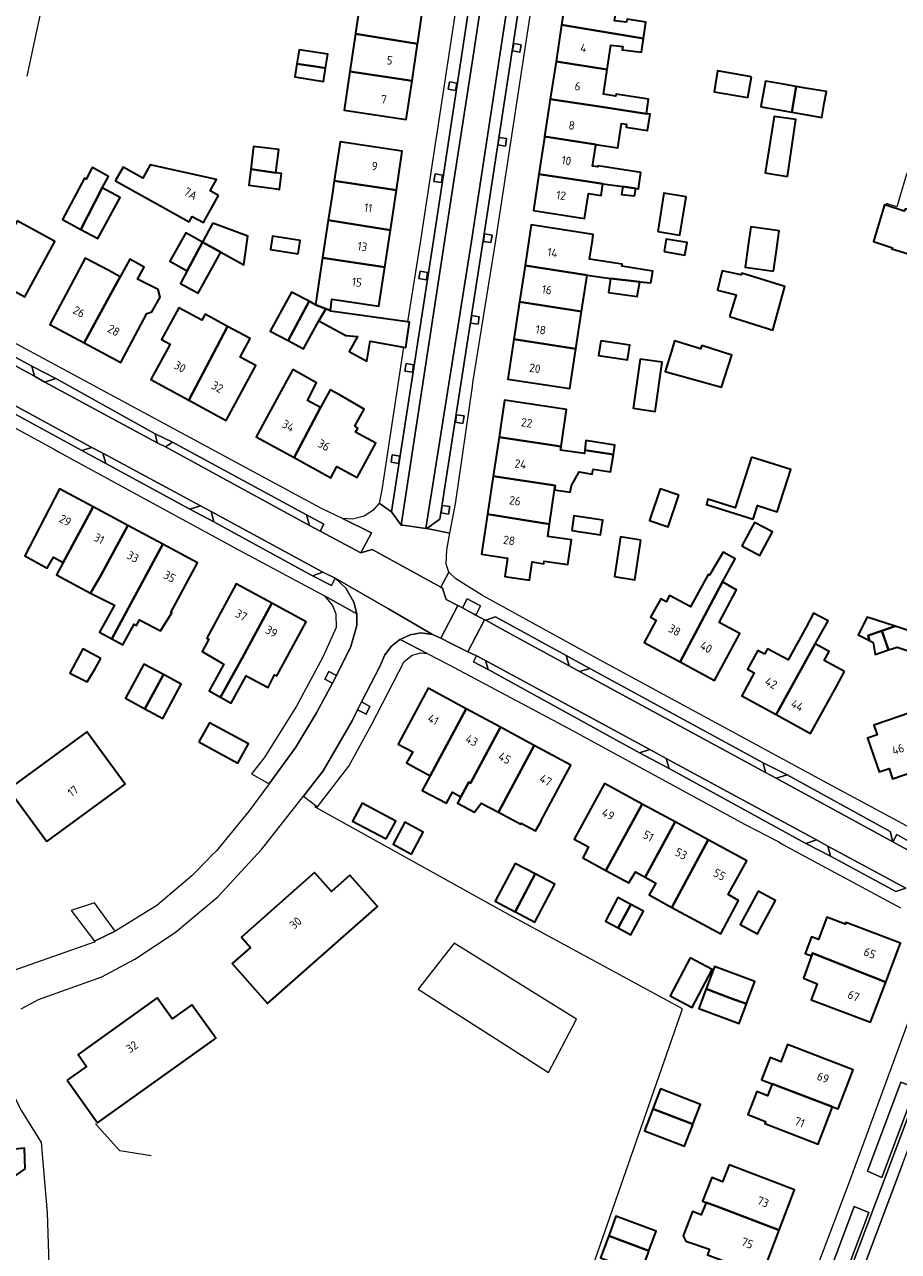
# Model space of a CAD drawing. Extents: x 152761 to 155748, y 459947 to 462743.
# Tile 116 of 256: x 154605 to 154744, y 461339 to 461534. Entities that reach past the tile are written whole.
import ezdxf
from ezdxf.enums import TextEntityAlignment as Align

# ---------------------------------------------------------------- set-up
doc = ezdxf.new("R2010")
doc.units = 0
doc.header["$LTSCALE"] = 0.75
for name, color, linetype, lineweight in [('B-RO-GR-GROENVOORZIENING-GV', 251, 'CONTINUOUS', 18), ('B-RO-IE-TERREINAFSCHEIDING_KUNSTMATIG_HEKWERK-G', 251, 'IE-TERREINAFSCHEIDING-KUNSTMATIG', 18), ('B-RO-OG-BEBOUWING-GV', 6, 'CONTINUOUS', 35), ('B-RO-OG-BEBOUWING-T18', 1, 'CONTINUOUS', 18), ('B-RO-OG-TERREIN_CULTUURSCHEIDING-GV', 251, 'CONTINUOUS', 18), ('B-RO-VH-VERHARDING_ASFALT-GV', 251, 'CONTINUOUS', 18), ('B-RO-VH-VERHARDING_BETONSTRAATSTEEN-GV', 251, 'CONTINUOUS', 18), ('B-RO-VH-VERHARDING_TEGEL-GV', 251, 'CONTINUOUS', 18)]:
    doc.layers.add(name, color=color, linetype=linetype, lineweight=lineweight)
doc.styles.add('NLCS-ISO-M200-T18', font='NLCS-ISO.ttf', dxfattribs={"height": 0.36})
doc.linetypes.add('IE-TERREINAFSCHEIDING-KUNSTMATIG', pattern='A,4,[82,NLCS.SHX,S=0.75,R=90,X=0,Y=0],4,-2', length=10)

msp = doc.modelspace()

# ---------------------------------------------------------------- linework, layer by layer
at = {"layer": 'B-RO-GR-GROENVOORZIENING-GV', "flags": 128}
for points in [[(154683.725, 461531.1), (154682.54, 461531.291), (154682.348, 461530.107), (154683.533, 461529.915)], [(154673.51, 461525.01), (154672.325, 461525.202), (154672.134, 461524.018), (154673.318, 461523.826)], [(154681.426, 461516.18), (154680.241, 461516.372), (154680.049, 461515.187), (154681.234, 461514.995)], [(154671.24, 461510.37), (154670.055, 461510.562), (154669.863, 461509.377), (154671.048, 461509.185)], [(154679.101, 461500.834), (154677.917, 461501.026), (154677.725, 461499.842), (154678.909, 461499.65)], [(154668.855, 461494.922), (154667.671, 461495.114), (154667.479, 461493.929), (154668.663, 461493.737)], [(154677.069, 461487.864), (154675.885, 461488.056), (154675.693, 461486.871), (154676.878, 461486.679)], [(154606.419, 461478.408), (154608.03, 461477.473), (154609.771, 461478.035), (154605.978, 461480)], [(154666.648, 461480.221), (154665.464, 461480.413), (154665.272, 461479.228), (154666.456, 461479.036)], [(154674.652, 461472.109), (154673.467, 461472.3), (154673.275, 461471.116), (154674.46, 461470.924)], [(154625.871, 461467.852), (154627.221, 461467.205), (154628.324, 461467.918), (154625.554, 461469.28)], [(154617.26, 461466.201), (154615.526, 461467.086), (154613.913, 461466.616), (154617.731, 461464.566)], [(154664.444, 461465.729), (154663.259, 461465.921), (154663.067, 461464.736), (154664.252, 461464.545)], [(154634.455, 461456.893), (154634.453, 461456.9), (154632.776, 461457.808), (154632.769, 461457.806), (154631.083, 461457.295), (154634.899, 461455.269)], [(154649.63, 461456.383), (154650.111, 461454.705), (154651.776, 461453.809), (154652.394, 461454.902)], [(154672.388, 461457.689), (154671.204, 461457.88), (154671.012, 461456.696), (154672.196, 461456.504)], [(154654.189, 461446.294), (154652.23, 461447.269), (154650.588, 461446.702), (154653.59, 461445.137)], [(154675.347, 461441.07), (154676.276, 461440.581), (154676.515, 461440.455), (154677.29, 461441.904), (154675.159, 461443.031), (154674.385, 461441.577)], [(154678.039, 461433.25), (154676.612, 461433.955), (154676.15, 461433.019), (154678.496, 461431.786)], [(154691.337, 461432.399), (154693, 461431.473), (154694.644, 461431.973), (154690.877, 461433.999)], [(154653.741, 461429.623), (154653.811, 461429.754), (154654.368, 461430.869), (154653.185, 461431.46), (154652.558, 461430.258)], [(154657.75, 461425.397), (154659.08, 461424.713), (154659.705, 461425.91), (154658.382, 461426.64)], [(154706.777, 461417.632), (154704.178, 461419.092), (154702.512, 461418.577), (154707.228, 461416.078)], [(154722.541, 461415.441), (154722.544, 461415.429), (154724.244, 461414.516), (154725.977, 461415.038), (154722.164, 461416.969)], [(154745.007, 461403.201), (154745.656, 461404.319), (154743.403, 461405.575), (154742.791, 461404.399)], [(154732.447, 461403.728), (154730.674, 461404.717), (154728.984, 461404.162), (154732.865, 461402.151)]]:
    msp.add_lwpolyline(points, close=True, dxfattribs=at)
at = {"layer": 'B-RO-IE-TERREINAFSCHEIDING_KUNSTMATIG_HEKWERK-G', "flags": 128}
for points in [[(154605.232, 461526.115), (154610.329, 461549.817)], [(154748.356, 461513.633), (154745.572, 461511.501), (154744.943, 461510.511), (154743.47, 461505.502)], [(154743.421, 461505.357), (154741.771, 461505.857), (154741.69, 461505.589)], [(154743.47, 461505.502), (154743.421, 461505.357)], [(154651.189, 461409.821), (154650.921, 461409.97)], [(154651.208, 461409.811), (154651.189, 461409.821)], [(154681.263, 461393.134), (154651.208, 461409.811)], [(154709.388, 461377.865), (154681.263, 461393.134)], [(154688.048, 461367.765), (154692.525, 461376.222), (154673.108, 461388.323), (154667.343, 461380.985), (154681.725, 461371.802)], [(154576.332, 461384.11), (154598.301, 461377.739), (154600.989, 461372.693), (154603.33, 461363.63), (154604.35, 461361.632), (154607.478, 461356.635), (154608.415, 461345.416), (154609.805, 461302.864)], [(154676.153, 461282.523), (154709.388, 461377.865)], [(154681.725, 461371.802), (154688.048, 461367.765)], [(154624.929, 461354.497), (154619.948, 461355.307), (154616.076, 461359.593)]]:
    msp.add_lwpolyline(points, dxfattribs=at)
at = {"layer": 'B-RO-OG-BEBOUWING-GV', "flags": 128}
for points in [[(154703.191, 461532.109), (154703.565, 461534.677), (154700.589, 461535.179), (154700.472, 461534.663), (154698.577, 461534.908), (154699.267, 461539.449), (154691.127, 461540.685), (154690.151, 461534.258)], [(154657.405, 461532.818), (154667.27, 461531.227), (154667.301, 461531.436), (154668.185, 461537.383), (154658.318, 461538.969), (154657.423, 461532.936)], [(154697.398, 461527.147), (154697.989, 461531.038), (154699.864, 461530.82), (154699.77, 461530.305), (154702.869, 461529.895), (154703.191, 461532.109), (154690.151, 461534.258), (154689.27, 461528.455)], [(154667.27, 461531.227), (154657.405, 461532.818), (154656.516, 461526.822), (154666.401, 461525.382)], [(154652.647, 461527.398), (154652.988, 461529.597), (154648.449, 461530.305), (154648.097, 461528.049), (154651.033, 461527.622)], [(154703.636, 461520.128), (154703.979, 461522.429), (154698.817, 461523.267), (154698.736, 461522.916), (154696.802, 461523.22), (154697.398, 461527.147), (154689.27, 461528.455), (154688.359, 461522.456), (154696.498, 461521.216)], [(154648.097, 461528.049), (154647.776, 461525.992), (154652.315, 461525.283), (154652.647, 461527.398), (154651.033, 461527.622)], [(154666.401, 461525.382), (154656.516, 461526.822), (154655.606, 461520.684), (154665.484, 461519.215)], [(154720.311, 461525.972), (154714.933, 461526.946), (154714.419, 461523.622), (154719.743, 461522.729)], [(154727.446, 461524.471), (154725.072, 461524.865), (154722.556, 461525.287), (154721.809, 461521.258), (154722.167, 461521.196), (154726.759, 461520.389)], [(154726.759, 461520.389), (154731.501, 461519.556), (154731.89, 461521.745), (154732.232, 461523.664), (154728.906, 461524.222), (154727.446, 461524.471)], [(154687.458, 461516.52), (154695.591, 461515.24), (154699.099, 461514.688), (154699.68, 461518.607), (154700.472, 461518.486), (154700.397, 461517.992), (154703.818, 461517.471), (154704.209, 461520.041), (154703.636, 461520.128), (154696.498, 461521.216), (154688.359, 461522.456)], [(154726.04, 461510.177), (154727.393, 461519.204), (154723.907, 461519.718), (154722.527, 461510.718)], [(154686.551, 461510.551), (154694.689, 461509.299), (154696.709, 461508.997), (154699.873, 461508.548), (154701.927, 461508.25), (154702.386, 461508.223), (154702.738, 461510.791), (154695.955, 461511.846), (154695.928, 461511.684), (154695.073, 461511.826), (154695.574, 461515.127), (154695.591, 461515.24), (154687.458, 461516.52), (154687.436, 461516.376)], [(154640.755, 461511.301), (154644.757, 461510.747), (154645.207, 461514.435), (154641.197, 461514.924)], [(154654.022, 461509.481), (154663.904, 461507.965), (154664.844, 461514.159), (154654.961, 461515.661)], [(154613.763, 461501.748), (154617.164, 461508.349), (154618.141, 461510.172), (154615.603, 461511.584), (154615.481, 461511.357), (154614.618, 461509.746), (154614.355, 461509.887), (154610.834, 461503.318)], [(154635.627, 461507.115), (154634.295, 461507.859), (154635.303, 461509.663), (154624.807, 461512.006), (154623.621, 461509.882), (154620.467, 461511.643), (154619.348, 461509.64), (154619.26, 461509.483), (154630.967, 461502.944), (154631.458, 461503.824), (154633.235, 461502.832)], [(154644.757, 461510.747), (154640.755, 461511.301), (154640.45, 461508.802), (154644.87, 461508.18), (154645.317, 461508.117), (154645.664, 461510.623)], [(154663.904, 461507.965), (154654.022, 461509.481), (154653.676, 461507.199), (154653.069, 461503.199), (154662.943, 461501.642)], [(154686.551, 461510.551), (154685.668, 461504.735), (154693.808, 461503.499), (154694.409, 461507.458), (154696.467, 461507.143), (154696.709, 461508.997), (154694.689, 461509.299)], [(154613.763, 461501.748), (154616.491, 461500.286), (154619.998, 461506.83), (154617.164, 461508.349)], [(154699.873, 461508.548), (154699.684, 461507.305), (154701.765, 461507.061), (154701.927, 461508.25)], [(154705.435, 461501.399), (154708.935, 461500.83), (154709.936, 461506.938), (154706.423, 461507.534)], [(154744.746, 461505.04), (154744.612, 461504.648), (154741.69, 461505.589), (154741.442, 461505.669), (154739.692, 461499.838), (154742.746, 461498.81), (154742.638, 461498.648), (154745.072, 461497.94), (154748.773, 461496.863), (154750.801, 461503.16), (154744.949, 461504.99)], [(154603.64, 461503.09), (154601.99, 461500), (154598.926, 461494.261), (154604.871, 461491.046), (154609.632, 461499.849), (154609.353, 461500)], [(154662.943, 461501.642), (154653.069, 461503.199), (154652.167, 461497.257), (154652.557, 461497.151), (154662.049, 461495.751)], [(154633.118, 461499.734), (154632.639, 461500), (154630.437, 461501.222), (154629.759, 461500), (154627.914, 461496.675), (154630.678, 461495.142)], [(154633.118, 461499.734), (154636.034, 461498.116), (154639.646, 461496.111), (154640.282, 461500.659), (154634.716, 461502.74), (154634.057, 461501.5)], [(154702.562, 461493.432), (154704.345, 461493.258), (154704.631, 461495.094), (154699.732, 461495.894), (154699.782, 461496.23), (154694.588, 461497.019), (154695.04, 461500), (154695.186, 461500.961), (154685.325, 461502.455), (154684.953, 461500), (154684.345, 461495.989), (154694.202, 461494.472), (154697.923, 461493.928)], [(154723.838, 461495.094), (154724.204, 461497.655), (154724.745, 461501.54), (154720.245, 461502.176), (154719.825, 461499.255), (154719.325, 461495.77)], [(154636.034, 461498.116), (154633.118, 461499.734), (154630.678, 461495.142), (154629.627, 461493.164), (154632.424, 461491.612)], [(154648.272, 461497.864), (154648.605, 461499.988), (154644.209, 461500.677), (154643.876, 461498.553)], [(154706.47, 461498.239), (154709.754, 461497.671), (154710.106, 461499.644), (154706.781, 461500.185)], [(154614.276, 461483.705), (154618.588, 461491.617), (154620.011, 461494.229), (154618.211, 461495.191), (154614.454, 461497.191), (154613.06, 461494.571), (154608.814, 461486.623)], [(154620.011, 461494.229), (154618.588, 461491.617), (154614.276, 461483.705), (154620.095, 461480.596), (154624.244, 461488.362), (154625.029, 461488.654), (154626.352, 461490.994), (154626.074, 461492.208), (154622.793, 461493.826), (154623.833, 461495.771), (154621.527, 461497.01)], [(154652.714, 461489.111), (154653.422, 461488.836), (154653.671, 461490.675), (154661.104, 461489.528), (154662.049, 461495.751), (154652.557, 461497.151), (154652.167, 461497.257), (154651.032, 461489.784)], [(154693.328, 461488.705), (154694.202, 461494.472), (154684.345, 461495.989), (154683.472, 461490.232)], [(154716.823, 461487.908), (154723.714, 461485.745), (154725.635, 461492.663), (154718.797, 461494.773), (154718.689, 461494.502), (154715.662, 461495.179), (154714.905, 461492.098), (154717.878, 461491.34)], [(154697.923, 461493.928), (154697.629, 461491.743), (154702.179, 461491.077), (154702.562, 461493.432)], [(154646.692, 461484.069), (154650.031, 461490.317), (154647.22, 461491.798), (154643.856, 461485.59)], [(154637.091, 461486.342), (154633.501, 461488.284), (154632.977, 461487.314), (154629.318, 461489.292), (154626.588, 461484.243), (154627.952, 461483.506), (154624.903, 461477.867), (154630.932, 461474.607)], [(154650.031, 461490.317), (154646.692, 461484.069), (154649.147, 461482.753), (154651.591, 461487.23), (154651.655, 461487.347), (154652.714, 461489.111), (154651.032, 461489.784)], [(154682.574, 461484.306), (154692.426, 461482.749), (154693.328, 461488.705), (154683.472, 461490.232)], [(154652.714, 461489.111), (154651.655, 461487.347), (154651.591, 461487.23), (154655.855, 461484.909), (154657.72, 461484.719), (154656.395, 461482.368), (154659.205, 461480.827), (154659.72, 461483.989), (154665.056, 461483.048), (154665.395, 461482.988), (154665.963, 461487.015), (154665.683, 461487.054), (154653.413, 461488.768), (154653.422, 461488.836)], [(154630.932, 461474.607), (154636.871, 461471.395), (154641.575, 461480.096), (154639.066, 461481.452), (154640.666, 461484.409), (154637.091, 461486.342)], [(154682.574, 461484.306), (154681.609, 461477.937), (154691.47, 461476.443), (154692.426, 461482.749)], [(154696.391, 461484.056), (154696.034, 461481.689), (154700.626, 461480.997), (154700.982, 461483.365)], [(154707.6, 461482.402), (154706.614, 461479.138), (154706.995, 461479.032), (154715.56, 461476.66), (154717.189, 461481.775), (154712.436, 461483.32), (154712.252, 461482.777), (154708.099, 461484.051)], [(154647.659, 461465.469), (154651.851, 461473.429), (154649.801, 461474.548), (154651.21, 461477.356), (154647.452, 461479.466), (154645.922, 461476.666), (154641.611, 461468.771)], [(154701.556, 461473.628), (154701.514, 461473.342), (154705.01, 461472.826), (154706.112, 461480.621), (154702.663, 461481.13)], [(154651.851, 461473.429), (154647.659, 461465.469), (154653.49, 461462.285), (154654.453, 461464.049), (154657.666, 461462.295), (154660.647, 461467.754), (154657.434, 461469.508), (154657.801, 461470.18), (154657.305, 461470.451), (154658.781, 461473.191), (154654.952, 461475.383), (154653.385, 461476.239)], [(154690.072, 461467.223), (154690.955, 461473.145), (154681.098, 461474.615), (154680.219, 461468.721)], [(154689.05, 461460.373), (154691.535, 461459.972), (154691.724, 461461.053), (154692.968, 461463.242), (154695.022, 461462.836), (154695.184, 461463.647), (154697.941, 461463.241), (154698.377, 461465.961), (154693.841, 461466.65), (154693.779, 461466.134), (154689.99, 461466.676), (154690.072, 461467.223), (154680.219, 461468.721), (154679.296, 461462.534), (154689.148, 461461.026)], [(154693.841, 461466.65), (154698.377, 461465.961), (154698.617, 461467.457), (154694.023, 461468.188)], [(154720.313, 461465.572), (154717.748, 461457.49), (154713.417, 461458.864), (154713.156, 461458.042), (154720.593, 461455.682), (154721.287, 461457.867), (154724.428, 461456.87), (154726.561, 461463.589)], [(154678.391, 461456.465), (154688.236, 461454.914), (154689.05, 461460.373), (154689.148, 461461.026), (154679.296, 461462.534)], [(154615.722, 461457.659), (154610.388, 461460.533), (154604.855, 461449.849), (154608.404, 461447.909), (154609.4, 461449.636), (154610.962, 461448.802)], [(154708.767, 461459.534), (154705.791, 461460.519), (154704.12, 461455.472), (154707.095, 461454.486)], [(154615.314, 461443.907), (154616.971, 461446.835), (154621.226, 461454.694), (154615.722, 461457.659), (154610.962, 461448.802), (154609.899, 461446.824)], [(154688.236, 461454.914), (154678.391, 461456.465), (154677.446, 461450.128), (154681.572, 461449.513), (154681.136, 461446.589), (154685.044, 461446.006), (154685.475, 461448.898), (154687.347, 461448.619), (154687.41, 461449.041), (154691.128, 461448.487), (154691.71, 461452.388), (154687.943, 461452.949)], [(154691.761, 461453.869), (154696.342, 461453.185), (154696.696, 461455.553), (154692.114, 461456.237)], [(154621.226, 461454.694), (154616.971, 461446.835), (154615.314, 461443.907), (154619.138, 461442.021), (154616.737, 461437.733), (154618.699, 461436.674), (154626.779, 461451.703)], [(154718.811, 461451.455), (154721.648, 461449.921), (154723.678, 461453.681), (154720.828, 461455.158)], [(154702.752, 461452.38), (154699.527, 461452.883), (154698.541, 461446.565), (154701.766, 461446.062)], [(154626.779, 461451.703), (154618.699, 461436.674), (154620.444, 461435.732), (154622.218, 461439.007), (154622.592, 461438.789), (154623.079, 461439.681), (154626.43, 461437.951), (154628.205, 461440.783), (154628.057, 461440.863), (154632.296, 461448.731)], [(154709.001, 461433.018), (154715.744, 461445.707), (154716.267, 461446.691), (154716.891, 461447.864), (154717.711, 461449.408), (154715.832, 461450.455), (154713.668, 461446.773), (154713.442, 461446.895), (154710.658, 461441.756), (154710.586, 461441.795), (154707.325, 461443.562), (154706.78, 461442.557), (154705.897, 461443.035), (154704.307, 461440.099), (154705.19, 461439.621), (154703.289, 461436.113)], [(154635.956, 461427.398), (154637.87, 461430.842), (154639.388, 461433.601), (154644.103, 461442.36), (154638.471, 461445.418), (154633.791, 461436.798), (154634.111, 461436.625), (154633.065, 461434.635), (154636.095, 461432.874), (154636.476, 461432.652), (154634.142, 461428.392)], [(154715.744, 461445.707), (154709.001, 461433.018), (154714.448, 461430.066), (154718.484, 461437.515), (154715.198, 461439.296), (154717.964, 461444.448), (154717.539, 461444.692)], [(154644.103, 461442.36), (154639.388, 461433.601), (154637.87, 461430.842), (154635.956, 461427.398), (154637.677, 461426.455), (154640.05, 461430.813), (154643.531, 461428.917), (154644.536, 461430.965), (154644.894, 461430.771), (154649.573, 461439.391)], [(154722.408, 461434.252), (154721.335, 461434.841), (154719.693, 461431.846), (154720.776, 461431.277), (154718.782, 461427.639), (154724.245, 461424.644), (154730.466, 461435.863), (154732.496, 461439.524), (154730.197, 461440.755), (154728.999, 461438.548), (154726.155, 461433.311), (154722.877, 461435.108)], [(154741.054, 461437.945), (154743.138, 461438.664), (154738.73, 461440.127), (154737.279, 461437.309), (154739.067, 461436.389), (154738.856, 461437.186)], [(154742.123, 461434.906), (154743.449, 461435.357), (154748.822, 461433.574), (154749.78, 461436.46), (154743.138, 461438.664), (154741.054, 461437.945)], [(154742.123, 461434.906), (154741.054, 461437.945), (154738.856, 461437.186), (154739.067, 461436.389), (154739.666, 461436.08), (154739.965, 461434.171)], [(154616.936, 461433.535), (154614.065, 461435.089), (154612.002, 461431.229), (154614.769, 461429.828), (154615.918, 461431.738)], [(154735.114, 461431.469), (154731.895, 461433.234), (154732.674, 461434.638), (154730.466, 461435.863), (154724.245, 461424.644), (154729.725, 461421.639), (154733.82, 461429.108)], [(154623.959, 461425.535), (154626.894, 461430.981), (154623.782, 461432.663), (154620.841, 461427.22)], [(154626.894, 461430.981), (154623.959, 461425.535), (154626.776, 461424.013), (154629.717, 461429.455)], [(154674.973, 461425.573), (154668.948, 461428.824), (154664.649, 461420.857), (154664.161, 461419.94), (154666.499, 461418.697), (154665.502, 461416.973), (154669.263, 461414.923)], [(154674.973, 461425.573), (154669.263, 461414.923), (154667.993, 461412.554), (154671.889, 461410.55), (154672.844, 461412.3), (154674.14, 461411.551), (154675.4, 461413.877), (154675.684, 461413.721), (154680.432, 461422.627)], [(154745.621, 461424.957), (154739.758, 461422.931), (154740.282, 461421.415), (154738.769, 461420.892), (154740.629, 461415.509), (154742.179, 461416.045), (154742.738, 461414.426), (154748.61, 461416.455)], [(154632.533, 461420.289), (154638.711, 461416.909), (154640.385, 461419.968), (154634.207, 461423.348)], [(154608.357, 461404.449), (154620.806, 461413.586), (154614.708, 461421.893), (154602.261, 461412.755)], [(154674.14, 461411.551), (154673.606, 461410.565), (154676.308, 461409.133), (154677.393, 461410.57), (154680.136, 461409.11), (154685.799, 461419.731), (154680.432, 461422.627), (154675.684, 461413.721), (154675.4, 461413.877)], [(154680.136, 461409.11), (154683.655, 461407.236), (154683.733, 461407.379), (154686.01, 461406.182), (154686.932, 461407.668), (154686.857, 461407.708), (154691.64, 461416.579), (154685.799, 461419.731)], [(154702.968, 461410.416), (154696.961, 461413.675), (154692.159, 461404.825), (154694.429, 461403.634), (154693.532, 461401.88), (154697.193, 461399.874)], [(154662.302, 461404.863), (154663.805, 461407.686), (154658.458, 461410.534), (154656.955, 461407.711)], [(154697.193, 461399.874), (154700.853, 461397.869), (154701.874, 461399.639), (154703.46, 461398.772), (154708.181, 461407.588), (154702.968, 461410.416)], [(154666.292, 461402.474), (154668.167, 461405.94), (154665.24, 461407.531), (154663.398, 461404.048)], [(154707.686, 461393.989), (154713.452, 461404.728), (154708.181, 461407.588), (154703.46, 461398.772), (154705.144, 461397.851), (154704.049, 461395.964)], [(154713.452, 461404.728), (154707.686, 461393.989), (154715.454, 461389.772), (154718.265, 461395.096), (154716.645, 461396.023), (154719.568, 461401.41)], [(154656.516, 461399.11), (154653.583, 461396.517), (154650.919, 461399.53), (154639.289, 461389.247), (154640.716, 461387.633), (154637.819, 461385.072), (154643.437, 461378.718), (154660.897, 461394.156)], [(154685.945, 461399.301), (154682.789, 461400.964), (154679.62, 461394.953), (154682.754, 461393.301)], [(154685.945, 461399.301), (154682.754, 461393.301), (154682.827, 461393.262), (154685.888, 461391.648), (154689.058, 461397.66)], [(154699.146, 461390.729), (154701.154, 461394.464), (154701.073, 461394.507), (154699.117, 461395.555), (154697.115, 461391.817)], [(154721.414, 461396.547), (154718.544, 461391.281), (154721.265, 461389.797), (154724.135, 461395.063)], [(154699.146, 461390.729), (154701.175, 461389.643), (154703.177, 461393.381), (154701.154, 461394.464)], [(154741.671, 461382.127), (154744, 461388.295), (154735.617, 461391.461), (154735.293, 461391.584), (154735.196, 461391.334), (154732.312, 461392.433), (154730.97, 461388.905), (154729.837, 461389.306), (154728.871, 461386.68), (154729.886, 461386.302), (154730.037, 461386.719)], [(154710.586, 461385.963), (154707.4, 461379.952), (154710.917, 461378.088), (154714.103, 461384.099)], [(154729.886, 461386.302), (154728.599, 461382.75), (154730.784, 461381.846), (154729.787, 461379.295), (154739.252, 461375.721), (154741.671, 461382.127), (154730.037, 461386.719)], [(154713.108, 461381.027), (154716.993, 461379.587), (154719.515, 461378.652), (154719.525, 461378.679), (154719.535, 461378.706), (154720.847, 461382.201), (154714.45, 461384.602)], [(154719.515, 461378.652), (154716.993, 461379.587), (154713.108, 461381.027), (154713.077, 461380.944), (154711.952, 461377.945), (154718.349, 461375.545)], [(154611.593, 461366.52), (154616.432, 461359.759), (154634.926, 461372.997), (154635.204, 461373.196), (154631.393, 461378.52), (154628.257, 461376.275), (154625.878, 461379.599), (154613.319, 461370.609), (154614.669, 461368.722)], [(154733.218, 461362.305), (154734.077, 461361.974), (154736.47, 461368.196), (154726.069, 461372.196), (154725.011, 461369.444), (154723.284, 461370.108), (154721.932, 461366.593), (154723.613, 461365.946)], [(154704.673, 461361.961), (154711.032, 461359.559), (154712.234, 461362.686), (154705.889, 461365.125)], [(154733.218, 461362.305), (154723.613, 461365.946), (154722.888, 461364.062), (154721.158, 461364.727), (154719.745, 461361.053), (154722.56, 461359.97), (154722.437, 461359.651), (154730.94, 461356.381)], [(154704.673, 461361.961), (154704.614, 461361.809), (154703.342, 461358.5), (154709.687, 461356.06), (154710.99, 461359.45), (154711.032, 461359.559)], [(154713.106, 461347.1), (154715.281, 461346.268), (154724.735, 461342.692), (154727.179, 461349.083), (154716.769, 461353.064), (154715.746, 461350.389), (154714.003, 461351.056), (154712.569, 461347.305)], [(154713.106, 461347.1), (154712.308, 461345.134), (154710.962, 461345.652), (154709.491, 461341.801), (154709.879, 461340.928), (154713.68, 461339.674), (154713.328, 461338.783), (154721.839, 461335.572), (154722.306, 461336.849), (154722.475, 461336.784), (154724.735, 461342.692), (154715.281, 461346.268)], [(154704.032, 461339.422), (154705.186, 461342.514), (154698.797, 461344.899), (154697.643, 461341.807)], [(154697.643, 461341.807), (154697.533, 461341.512), (154696.339, 461338.314), (154702.729, 461335.929), (154703.889, 461339.021), (154704.032, 461339.422)]]:
    msp.add_lwpolyline(points, close=True, dxfattribs=at)
msp.add_lwpolyline([(154601.59, 461350.033), (154604.915, 461352.411), (154604.835, 461355.736), (154601.834, 461355.385)], dxfattribs=at)
at = {"layer": 'B-RO-OG-TERREIN_CULTUURSCHEIDING-GV', "flags": 128}
for points in [[(154744.06, 461366.209), (154738.749, 461352.065), (154741.037, 461351.053), (154746.369, 461365.321)], [(154736.647, 461346.453), (154731.348, 461332.295), (154733.692, 461331.434), (154738.986, 461345.517)]]:
    msp.add_lwpolyline(points, close=True, dxfattribs=at)
at = {"layer": 'B-RO-VH-VERHARDING_ASFALT-GV', "flags": 128}
for points in [[(154664.671, 461454.759), (154664.952, 461454.715), (154668.564, 461454.229), (154675.847, 461499.873), (154680.301, 461529.122), (154685.63, 461563.932), (154685.526, 461563.948), (154685.586, 461564.343), (154685.616, 461564.541), (154685.628, 461564.62), (154681.653, 461565.228), (154681.61, 461564.951), (154681.57, 461564.69), (154681.479, 461564.709), (154681.212, 461563.029), (154676.19, 461529.989), (154673.03, 461509.451), (154671.616, 461500.126)], [(154652.466, 461443.517), (154653.761, 461441.975), (154654.27, 461440.645), (154654.322, 461438.457), (154652.198, 461433.746), (154648.025, 461425.992), (154642.887, 461417.771), (154640.882, 461415.206), (154643.682, 461413.638), (154647.902, 461419.449), (154651.205, 461424.895), (154653.741, 461429.623), (154652.558, 461430.258), (154653.185, 461431.46), (154654.368, 461430.869), (154656.668, 461435.472), (154657.643, 461438.796), (154657.632, 461440.634)], [(154649.132, 461411.652), (154651.368, 461409.964), (154656.375, 461416.418), (154659.941, 461423.024), (154665.132, 461433.071), (154666.415, 461434.082), (154667.77, 461434.454), (154668.811, 461434.347), (154664.479, 461436.586), (154664.462, 461436.578), (154663.125, 461435.511), (154662.077, 461434.144), (154661.305, 461432.398), (154658.382, 461426.64), (154659.705, 461425.91), (154659.08, 461424.713), (154657.75, 461425.397), (154656.853, 461423.629), (154652.277, 461415.67)]]:
    msp.add_lwpolyline(points, close=True, dxfattribs=at)
for points in [[(154587.301, 461482.439), (154615.526, 461467.086), (154617.26, 461466.201), (154632.769, 461457.806), (154632.776, 461457.808), (154634.453, 461456.9), (154634.455, 461456.893), (154652.23, 461447.269), (154654.189, 461446.294), (154662.661, 461441.42), (154669.669, 461437.387), (154670.948, 461436.755), (154673.683, 461441.947), (154671.79, 461442.944), (154671.245, 461444.732), (154670.941, 461444.895), (154666.043, 461447.584), (154660.074, 461450.86), (154658.23, 461450.335), (154651.776, 461453.809), (154650.111, 461454.705), (154627.221, 461467.205), (154625.871, 461467.852), (154608.03, 461477.473), (154606.419, 461478.408), (154578.921, 461493.318)], [(154604.269, 461377.842), (154607.028, 461379.331), (154617.077, 461382.972), (154622.349, 461385.78), (154628.731, 461389.972), (154635.564, 461395.734), (154638.062, 461398.418), (154638.54, 461398.932), (154642.531, 461403.221), (154648.731, 461411.14), (154649.132, 461411.652), (154652.277, 461415.67), (154656.853, 461423.629), (154657.75, 461425.397), (154658.382, 461426.64), (154661.305, 461432.398), (154662.077, 461434.144), (154663.125, 461435.511), (154664.462, 461436.578), (154664.479, 461436.586), (154666.074, 461437.325), (154667.778, 461437.612), (154669.669, 461437.387), (154662.661, 461441.42), (154654.189, 461446.294), (154655.86, 461444.717), (154657.133, 461442.483), (154657.632, 461440.634), (154657.643, 461438.796), (154656.668, 461435.472), (154654.368, 461430.869), (154653.811, 461429.754), (154653.741, 461429.623), (154651.205, 461424.895), (154647.902, 461419.449), (154643.682, 461413.638), (154640.536, 461409.32), (154635.3, 461402.979), (154634.553, 461402.223), (154634.059, 461401.723), (154631.398, 461399.031), (154625.824, 461394.268), (154619.351, 461390.266), (154619.234, 461390.21), (154615.93, 461388.612), (154616.022, 461388.49), (154598.974, 461382.538)], [(154745.007, 461403.201), (154742.791, 461404.399), (154724.244, 461414.516), (154722.544, 461415.429), (154722.541, 461415.441), (154693, 461431.473), (154691.337, 461432.399), (154681.252, 461437.877), (154678.107, 461439.616), (154678.087, 461439.626), (154677.93, 461439.71), (154675.253, 461434.627), (154676.612, 461433.955), (154678.039, 461433.25), (154678.559, 461432.971), (154704.178, 461419.092), (154706.777, 461417.632), (154730.674, 461404.717), (154732.447, 461403.728), (154744.835, 461397.037)], [(154744.341, 461353.162), (154738.123, 461336.717), (154737.787, 461335.817), (154737.648, 461335.446), (154743.304, 461333.302), (154743.42, 461333.605), (154743.856, 461334.816)]]:
    msp.add_lwpolyline(points, dxfattribs=at)
at = {"layer": 'B-RO-VH-VERHARDING_BETONSTRAATSTEEN-GV', "flags": 128}
for points in [[(154681.61, 461564.951), (154681.653, 461565.228), (154681.655, 461565.247), (154679.4, 461563.062), (154669.786, 461500), (154663.149, 461456.844), (154664.671, 461454.759), (154671.616, 461500.126), (154673.03, 461509.451), (154676.19, 461529.989), (154681.212, 461563.029), (154681.479, 461564.709), (154681.57, 461564.69)], [(154668.564, 461454.229), (154668.583, 461454.225), (154668.75, 461454.209), (154670.792, 461455.706), (154677.668, 461500), (154687.109, 461561.733), (154685.616, 461564.541), (154685.586, 461564.343), (154685.526, 461563.948), (154685.63, 461563.932), (154680.301, 461529.122), (154675.847, 461499.873)], [(154606.419, 461478.408), (154605.978, 461480), (154580.545, 461493.804), (154578.921, 461493.318)], [(154587.301, 461482.439), (154587.678, 461480.91), (154613.913, 461466.616), (154615.526, 461467.086)], [(154608.03, 461477.473), (154625.871, 461467.852), (154625.554, 461469.28), (154609.771, 461478.035)], [(154650.111, 461454.705), (154649.63, 461456.383), (154628.324, 461467.918), (154627.221, 461467.205)], [(154617.26, 461466.201), (154617.731, 461464.566), (154631.083, 461457.295), (154632.769, 461457.806)], [(154634.455, 461456.893), (154634.899, 461455.269), (154650.588, 461446.702), (154652.23, 461447.269)], [(154673.683, 461441.947), (154670.948, 461436.755), (154672.634, 461435.921), (154673.576, 461435.456), (154675.253, 461434.627), (154677.93, 461439.71), (154676.515, 461440.455), (154676.276, 461440.581), (154675.347, 461441.07), (154674.385, 461441.577)], [(154691.337, 461432.399), (154690.877, 461433.999), (154679.675, 461440.174), (154678.107, 461439.616), (154681.252, 461437.877)], [(154678.039, 461433.25), (154678.496, 461431.786), (154702.512, 461418.577), (154704.178, 461419.092), (154678.559, 461432.971)], [(154693, 461431.473), (154722.541, 461415.441), (154722.164, 461416.969), (154694.644, 461431.973)], [(154730.674, 461404.717), (154706.777, 461417.632), (154707.228, 461416.078), (154728.984, 461404.162)], [(154742.791, 461404.399), (154742.377, 461406.037), (154725.977, 461415.038), (154724.244, 461414.516)], [(154732.447, 461403.728), (154732.865, 461402.151), (154743.265, 461396.526), (154744.835, 461397.037)], [(154612.916, 461392.6), (154615.93, 461388.612), (154619.234, 461390.21), (154615.947, 461394.729), (154612.255, 461393.514)], [(154756.639, 461386.105), (154756.772, 461388.433), (154756.239, 461389.806), (154755.114, 461391.308), (154753.527, 461392.355), (154754.275, 461391.611), (154754.898, 461390.618), (154755.315, 461389.196), (154755.332, 461388.11), (154754.68, 461385.923), (154736.082, 461336.454), (154737.787, 461335.817), (154738.123, 461336.717), (154744.341, 461353.162), (154753.532, 461377.642)]]:
    msp.add_lwpolyline(points, close=True, dxfattribs=at)
at = {"layer": 'B-RO-VH-VERHARDING_TEGEL-GV', "flags": 128}
for points in [[(154679.4, 461563.062), (154677.373, 461563.37), (154670.325, 461517.03), (154669.965, 461514.659), (154667.735, 461500), (154665.683, 461487.054), (154665.963, 461487.015), (154665.395, 461482.988), (154665.056, 461483.048), (154661.605, 461460.368), (154661.15, 461458.237), (154663.149, 461456.844), (154669.786, 461500)], [(154689.067, 461561.436), (154687.109, 461561.733), (154677.668, 461500), (154670.792, 461455.706), (154668.75, 461454.209), (154672.41, 461453.485), (154673.299, 461458.113), (154675.983, 461476.764), (154676.077, 461477.348), (154679.724, 461500), (154688.91, 461560.37)], [(154683.725, 461531.1), (154683.533, 461529.915), (154682.348, 461530.107), (154682.54, 461531.291)], [(154673.51, 461525.01), (154673.318, 461523.826), (154672.134, 461524.018), (154672.325, 461525.202)], [(154681.426, 461516.18), (154681.234, 461514.995), (154680.049, 461515.187), (154680.241, 461516.372)], [(154671.24, 461510.37), (154671.048, 461509.185), (154669.863, 461509.377), (154670.055, 461510.562)], [(154679.101, 461500.834), (154678.909, 461499.65), (154677.725, 461499.842), (154677.917, 461501.026)], [(154668.855, 461494.922), (154668.663, 461493.737), (154667.479, 461493.929), (154667.671, 461495.114)], [(154677.069, 461487.864), (154676.878, 461486.679), (154675.693, 461486.871), (154675.885, 461488.056)], [(154666.648, 461480.221), (154666.456, 461479.036), (154665.272, 461479.228), (154665.464, 461480.413)], [(154674.652, 461472.109), (154674.46, 461470.924), (154673.275, 461471.116), (154673.467, 461472.3)], [(154664.444, 461465.729), (154664.252, 461464.545), (154663.067, 461464.736), (154663.259, 461465.921)], [(154668.564, 461454.229), (154664.952, 461454.715), (154664.671, 461454.759), (154663.149, 461456.844), (154661.15, 461458.237), (154660.184, 461457.074), (154658.759, 461456.187), (154656.915, 461455.713), (154655.334, 461455.826), (154659.936, 461453.504), (154658.23, 461450.335), (154660.074, 461450.86), (154666.043, 461447.584), (154670.941, 461444.895), (154672.252, 461447.29), (154671.822, 461448.558), (154671.902, 461450.842), (154672.41, 461453.485), (154668.75, 461454.209), (154668.583, 461454.225)], [(154672.388, 461457.689), (154672.196, 461456.504), (154671.012, 461456.696), (154671.204, 461457.88)], [(154744.06, 461366.209), (154746.369, 461365.321), (154741.037, 461351.053), (154738.749, 461352.065)], [(154736.647, 461346.453), (154738.986, 461345.517), (154733.692, 461331.434), (154731.348, 461332.295)]]:
    msp.add_lwpolyline(points, close=True, dxfattribs=at)
for points in [[(154580.545, 461493.804), (154605.978, 461480), (154609.771, 461478.035), (154625.554, 461469.28), (154628.324, 461467.918), (154649.63, 461456.383), (154652.394, 461454.902), (154651.776, 461453.809), (154658.23, 461450.335), (154659.936, 461453.504), (154655.334, 461455.826), (154652.003, 461457.385), (154589.487, 461491.096)], [(154591.629, 461476.536), (154609.42, 461466.846), (154610.213, 461466.408), (154610.216, 461466.414), (154638.256, 461451.125), (154652.466, 461443.517), (154657.632, 461440.634), (154657.133, 461442.483), (154655.86, 461444.717), (154654.189, 461446.294), (154653.59, 461445.137), (154650.588, 461446.702), (154634.899, 461455.269), (154631.083, 461457.295), (154617.731, 461464.566), (154613.913, 461466.616), (154587.678, 461480.91)], [(154747.797, 461405.409), (154733.051, 461413.355), (154696.302, 461433.292), (154677.564, 461443.546), (154673.346, 461446.228), (154672.252, 461447.29), (154670.941, 461444.895), (154671.245, 461444.732), (154671.79, 461442.944), (154673.683, 461441.947), (154674.385, 461441.577), (154675.159, 461443.031), (154677.29, 461441.904), (154676.515, 461440.455), (154677.93, 461439.71), (154678.087, 461439.626), (154678.107, 461439.616), (154679.675, 461440.174), (154690.877, 461433.999), (154694.644, 461431.973), (154722.164, 461416.969), (154725.977, 461415.038), (154742.377, 461406.037), (154742.791, 461404.399), (154743.403, 461405.575), (154745.656, 461404.319)], [(154744.835, 461397.037), (154743.265, 461396.526), (154732.865, 461402.151), (154728.984, 461404.162), (154707.228, 461416.078), (154702.512, 461418.577), (154678.496, 461431.786), (154676.15, 461433.019), (154676.612, 461433.955), (154675.253, 461434.627), (154673.576, 461435.456), (154672.634, 461435.921), (154670.948, 461436.755), (154669.669, 461437.387), (154667.778, 461437.612), (154666.074, 461437.325), (154664.479, 461436.586), (154668.811, 461434.347), (154668.816, 461434.346), (154672.193, 461432.616), (154691.225, 461422.459), (154719.317, 461407.167), (154724.546, 461404.439), (154725.311, 461403.986), (154744.008, 461393.9)], [(154736.082, 461336.454), (154754.68, 461385.923)], [(154746.061, 461378.125), (154735.839, 461350.328), (154713.768, 461292.017)]]:
    msp.add_lwpolyline(points, dxfattribs=at)

# ---------------------------------------------------------------- texts
at = {"layer": 'B-RO-OG-BEBOUWING-T18', "style": 'NLCS-ISO-M200-T18'}
for s, rotation, p in [('4', 351.4, (154693.638, 461530.579)), ('5', 351.5, (154662.838, 461528.62)), ('6', 351.4, (154692.715, 461524.496)), ('7', 351.5, (154661.915, 461522.411)), ('8', 351.4, (154691.77, 461518.271)), ('9', 351.4, (154660.441, 461511.805)), ('10', 351.4, (154690.921, 461512.682)), ('7A', 330.8, (154631.218, 461507.424)), ('12', 351.4, (154690.081, 461507.152)), ('11', 351.4, (154659.433, 461505.165)), ('13', 351.4, (154658.5, 461499.027)), ('14', 351.4, (154688.703, 461498.052)), ('15', 351.4, (154657.639, 461493.356)), ('16', 351.4, (154687.809, 461492.155)), ('26', 331.9, (154613.476, 461488.667)), ('28', 331.9, (154618.998, 461485.717)), ('18', 351.4, (154686.846, 461485.8)), ('30', 331.6, (154629.517, 461479.919)), ('20', 351.4, (154685.918, 461479.676)), ('32', 331.6, (154635.468, 461476.701)), ('34', 331.4, (154646.731, 461470.533)), ('22', 351.5, (154684.605, 461471.012)), ('36', 331.4, (154652.376, 461467.451)), ('24', 351.5, (154683.627, 461464.453)), ('26', 351.5, (154682.756, 461458.615)), ('29', 331.7, (154611.292, 461455.502)), ('31', 331.7, (154616.675, 461452.602)), ('28', 351.5, (154681.817, 461452.317)), ('33', 331.7, (154622.047, 461449.709)), ('35', 331.7, (154627.882, 461446.565)), ('37', 331.5, (154639.256, 461440.44)), ('39', 331.5, (154644.063, 461437.83)), ('38', 331.6, (154708.109, 461438.051)), ('40', 331.6, (154713.112, 461435.34)), ('42', 331.3, (154723.452, 461429.641)), ('44', 331.3, (154727.609, 461426.1)), ('41', 331.6, (154669.768, 461423.836)), ('43', 331.6, (154675.882, 461420.537)), ('46', 19.1, (154743.61, 461419.13)), ('45', 331.6, (154681.113, 461417.715)), ('47', 331.6, (154687.636, 461414.194)), ('17', 36.3, (154612.521, 461412.467)), ('49', 331.5, (154697.56, 461408.799)), ('51', 331.5, (154703.94, 461405.338)), ('53', 331.5, (154709.156, 461402.508)), ('55', 331.5, (154715.252, 461399.201)), ('30', 41.5, (154647.88, 461391.503)), ('65', 339.3, (154739.128, 461386.716)), ('67', 339.3, (154736.562, 461379.919)), ('32', 35.6, (154621.881, 461371.819)), ('69', 339, (154731.7, 461366.937)), ('71', 339, (154727.983, 461359.835)), ('73', 339.1, (154722.169, 461347.181)), ('75', 339.1, (154719.661, 461340.622))]:
    msp.add_text(s, height=1.35, rotation=rotation, dxfattribs=at).set_placement(p, align=Align.MIDDLE)

doc.saveas('drawing.dxf')
